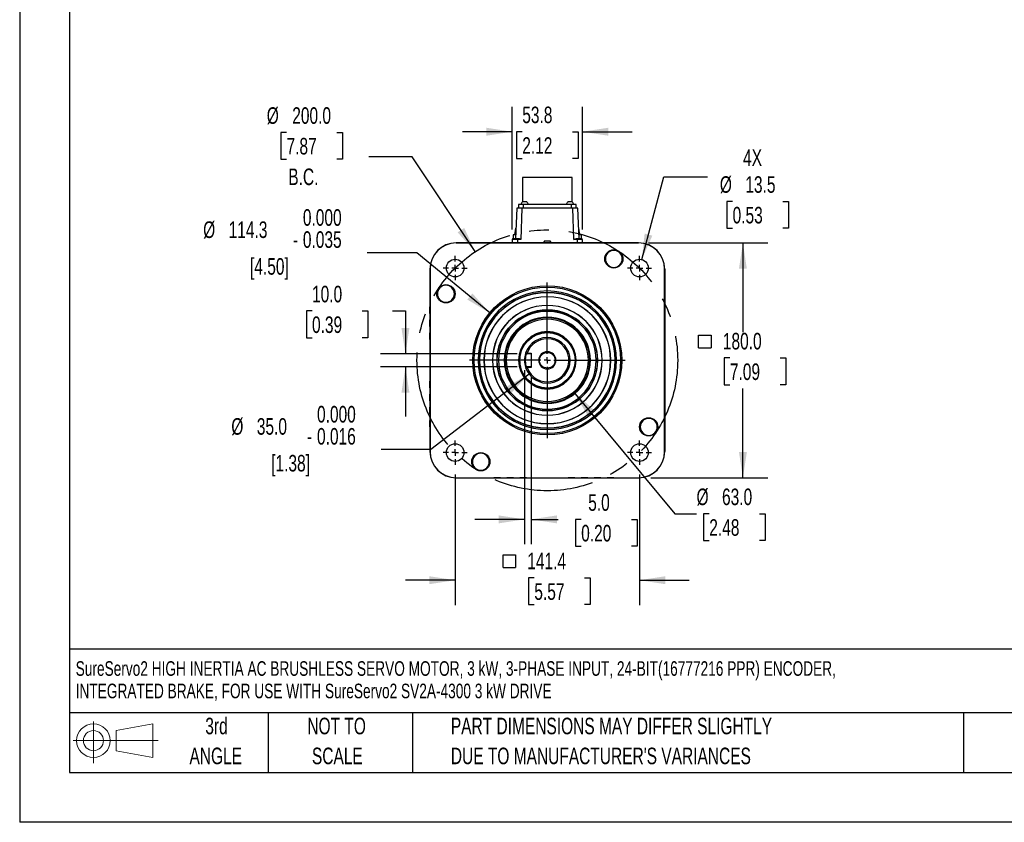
# Model space of a CAD drawing. Header units: millimetres. Extents: x 0 to 1676, y 0 to 1295.
# Tile 1 of 7: x 0 to 755, y 0 to 615. Entities that reach past the tile are written whole.
import ezdxf

# ---------------------------------------------------------------- set-up
doc = ezdxf.new("R2010")
doc.units = ezdxf.units.MM
doc.header["$LTSCALE"] = 6
doc.linetypes.add('CENTERX2', pattern=[20.32, 12.7, -2.54, 2.54, -2.54])
doc.layers.add('CENTER', color=40, linetype='CENTERX2')
doc.layers.add('SLD-DEFPOINTS', color=7, linetype='Continuous')
doc.layers.add('DIMENSIONS', color=140, linetype='Continuous', lineweight=25)
doc.layers.add('TEXT', color=140, linetype='Continuous', lineweight=25)
doc.styles.add('SLDTEXTSTYLE0', font='TXT', dxfattribs={"width": 0.7})
doc.dimstyles.new('SLDDIMSTYLE0', dxfattribs={"dimtxt": 12.948047, "dimasz": 19.812, "dimexe": 0, "dimexo": 0.0625, "dimgap": 3.237012, "dimtad": 0, "dimtih": 1, "dimtoh": 1, "dimrnd": 1e-09, "dimzin": 4, "dimdsep": 46, "dimtxsty": 'SLDTEXTSTYLE0', "dimsah": 1, "dimcen": 0, "dimadec": 0, "dimazin": 1, "dimtfac": 1, "dimtofl": 0, "dimtmove": 0, "dimatfit": 3, "dimfxl": 0, "dimfrac": 2, "dimtolj": 1, "dimtzin": 12, "dimarcsym": 0})
doc.dimstyles.new('SLDDIMSTYLE1', dxfattribs={"dimtxt": 12.948047, "dimasz": 19.812, "dimexe": 0, "dimexo": 0.0625, "dimgap": 3.237012, "dimtad": 0, "dimtih": 1, "dimtoh": 1, "dimrnd": 1e-09, "dimzin": 12, "dimdsep": 46, "dimtxsty": 'SLDTEXTSTYLE0', "dimsah": 1, "dimcen": 0.09, "dimadec": 0, "dimazin": 3, "dimtfac": 1, "dimtmove": 0, "dimatfit": 0, "dimfxl": 0, "dimfrac": 2, "dimtolj": 1, "dimtzin": 12, "dimarcsym": 0})
doc.dimstyles.new('SLDDIMSTYLE2', dxfattribs={"dimtxt": 12.948047, "dimasz": 19.812, "dimexe": 0, "dimexo": 0.0625, "dimgap": 3.237012, "dimtad": 0, "dimtih": 1, "dimtoh": 1, "dimrnd": 1e-09, "dimzin": 12, "dimdsep": 46, "dimtxsty": 'SLDTEXTSTYLE0', "dimsah": 1, "dimcen": 0, "dimadec": 0, "dimazin": 3, "dimtfac": 1, "dimtofl": 0, "dimtmove": 0, "dimatfit": 3, "dimfxl": 0, "dimfrac": 2, "dimtolj": 1, "dimtzin": 12, "dimarcsym": 0})
doc.dimstyles.new('SLDDIMSTYLE3', dxfattribs={"dimtxt": 12.948047, "dimasz": 19.812, "dimexe": 0, "dimexo": 0.0625, "dimgap": 3.237012, "dimtad": 0, "dimtih": 1, "dimtoh": 1, "dimrnd": 1e-09, "dimzin": 4, "dimdsep": 46, "dimtxsty": 'SLDTEXTSTYLE0', "dimsah": 1, "dimcen": 0.09, "dimadec": 0, "dimazin": 1, "dimtfac": 1, "dimtofl": 0, "dimtmove": 0, "dimatfit": 3, "dimfxl": 0, "dimfrac": 2, "dimtolj": 1, "dimtzin": 12, "dimarcsym": 0})
doc.dimstyles.new('SLDDIMSTYLE4', dxfattribs={"dimtxt": 12.948047, "dimasz": 19.812, "dimexe": 0, "dimexo": 0.0625, "dimgap": 3.237012, "dimtad": 0, "dimtih": 1, "dimtoh": 1, "dimrnd": 1e-09, "dimzin": 4, "dimdsep": 46, "dimtxsty": 'SLDTEXTSTYLE0', "dimsah": 1, "dimcen": 0, "dimadec": 0, "dimazin": 1, "dimtfac": 1, "dimtofl": 0, "dimtmove": 0, "dimatfit": 3, "dimfxl": 0, "dimfrac": 2, "dimtolj": 1, "dimtzin": 12, "dimarcsym": 0})
doc.dimstyles.new('SLDDIMSTYLE5', dxfattribs={"dimtxt": 12.948047, "dimasz": 19.812, "dimexe": 0, "dimexo": 0.0625, "dimgap": 3.237012, "dimtad": 0, "dimtih": 1, "dimtoh": 1, "dimrnd": 1e-09, "dimzin": 4, "dimdsep": 46, "dimtxsty": 'SLDTEXTSTYLE0', "dimsah": 1, "dimcen": 0.09, "dimadec": 0, "dimazin": 1, "dimtfac": 1, "dimtmove": 0, "dimatfit": 0, "dimfxl": 0, "dimfrac": 2, "dimtolj": 1, "dimtzin": 12, "dimarcsym": 0})
doc.dimstyles.new('SLDDIMSTYLE6', dxfattribs={"dimtxt": 12.948047, "dimasz": 19.812, "dimexe": 0, "dimexo": 0.0625, "dimgap": 3.237012, "dimtad": 0, "dimtih": 1, "dimtoh": 1, "dimrnd": 1e-09, "dimzin": 12, "dimdsep": 46, "dimtxsty": 'SLDTEXTSTYLE0', "dimsah": 1, "dimcen": 0, "dimadec": 0, "dimazin": 3, "dimtol": 1, "dimtm": 0.035, "dimtfac": 1, "dimtdec": 3, "dimtofl": 0, "dimtmove": 0, "dimatfit": 3, "dimfxl": 0, "dimfrac": 2, "dimtolj": 1, "dimtzin": 0, "dimarcsym": 0})
doc.dimstyles.new('SLDDIMSTYLE7', dxfattribs={"dimtxt": 12.948047, "dimasz": 19.812, "dimexe": 0, "dimexo": 0.0625, "dimgap": 3.237012, "dimtad": 0, "dimtih": 1, "dimtoh": 1, "dimrnd": 1e-09, "dimzin": 4, "dimdsep": 46, "dimtxsty": 'SLDTEXTSTYLE0', "dimsah": 1, "dimcen": 0, "dimadec": 0, "dimazin": 1, "dimtol": 1, "dimtm": 0.016, "dimtfac": 1, "dimtdec": 3, "dimtofl": 0, "dimtmove": 0, "dimatfit": 3, "dimfxl": 0, "dimfrac": 2, "dimtolj": 1, "dimtzin": 0, "dimarcsym": 0})

# ---------------------------------------------------------------- blocks, each defined once
blk = doc.blocks.new('Block11')
at = {"color": 7, "linetype": 'Continuous', "lineweight": 18}
for p, q in [((15.53, 31.86), (15.53, 0)), ((32.88, 25), (61.05, 30.19)), ((32.88, 9.58), (32.88, 25)), ((61.05, 30.19), (61.05, 4.39)), ((0, 17.29), (65.24, 17.29)), ((32.88, 9.58), (61.05, 4.39))]:
    blk.add_line(p, q, dxfattribs=at)
for radius in [12.9, 7.71]:
    blk.add_circle((15.53, 17.29), radius, dxfattribs=at)
blk = doc.blocks.new('Block12')
at = {"layer": 'SLD-DEFPOINTS'}
blk.add_blockref('Block11', (0, 0), dxfattribs=at)
blk = doc.blocks.new('SW_NOTE_0')
at = {"layer": 'TEXT', "color": 0, "linetype": 'CENTERX2', "lineweight": 18, "char_height": 11.2095, "attachment_point": 1, "style": 'SLDTEXTSTYLE0'}
for s, insert in [('SureServo2 HIGH INERTIA AC BRUSHLESS SERVO MOTOR, 3 kW, 3-PHASE INPUT, 24-BIT(16777216 PPR) ENCODER,', (0, 14.45)), ('INTEGRATED BRAKE, FOR USE WITH SureServo2 SV2A-4300 3 kW DRIVE', (0, -2.76))]:
    blk.add_mtext(s, dxfattribs=dict(at, insert=insert))
blk = doc.blocks.new('SW_NOTE_0_3')
at = {"layer": 'TEXT', "color": 0, "linetype": 'CENTERX2', "lineweight": 18, "char_height": 12.7, "attachment_point": 1, "style": 'SLDTEXTSTYLE0'}
for s, insert in [('PART DIMENSIONS MAY DIFFER SLIGHTLY', (0, 16.37)), ("DUE TO MANUFACTURER'S VARIANCES", (0, -6.56))]:
    blk.add_mtext(s, dxfattribs=dict(at, insert=insert))
blk = doc.blocks.new('SW_NOTE_0_4')
at = {"layer": 'TEXT', "color": 0, "linetype": 'CENTERX2', "lineweight": 18, "char_height": 12.7, "attachment_point": 2, "style": 'SLDTEXTSTYLE0'}
for s, insert in [('NOT TO', (31.55, 16.37)), ('SCALE', (32.13, -6.56))]:
    blk.add_mtext(s, dxfattribs=dict(at, insert=insert))
blk = doc.blocks.new('SW_NOTE_0_5')
at = {"layer": 'TEXT', "color": 0, "linetype": 'CENTERX2', "lineweight": 18, "char_height": 12.7, "attachment_point": 2, "style": 'SLDTEXTSTYLE0'}
for s, insert in [('3rd', (13.89, 16.37)), ('ANGLE', (13.31, -6.56))]:
    blk.add_mtext(s, dxfattribs=dict(at, insert=insert))
blk = doc.blocks.new('_D')
at = {"layer": 'DIMENSIONS'}
for p, q in [((204.67, 528.86), (200.32, 528.86)), ((200.32, 528.86), (200.32, 508.28)), ((243.15, 528.86), (247.49, 528.86)), ((247.49, 528.86), (247.49, 508.28)), ((200.32, 508.28), (204.67, 508.28)), ((247.49, 508.28), (243.15, 508.28)), ((301.17, 510.05), (267.83, 510.05)), ((349.4, 437.43), (301.17, 510.05))]:
    blk.add_line(p, q, dxfattribs=at)
blk.add_solid([(349.4, 437.43), (340.98, 455.62), (335.9, 452.25)], dxfattribs=at)
at = {"layer": 'DIMENSIONS', "char_height": 12.7, "attachment_point": 1, "style": 'SLDTEXTSTYLE0'}
for s, insert in [('%%c', (189.51, 548.13)), ('200.0', (209.06, 548.13)), ('7.87', (204.67, 524.65)), ('B.C.', (206.02, 501.17))]:
    blk.add_mtext(s, dxfattribs=dict(at, insert=insert))
blk = doc.blocks.new('_D_1')
at = {"layer": 'DIMENSIONS'}
for p, q in [((377.82, 454.48), (377.82, 548.42)), ((431.61, 454.48), (431.61, 548.42)), ((377.82, 529.37), (339.72, 529.37)), ((385.48, 529.37), (381.13, 529.37)), ((381.13, 529.37), (381.13, 508.79)), ((423.95, 529.37), (428.3, 529.37)), ((428.3, 529.37), (428.3, 508.79)), ((431.61, 529.37), (469.71, 529.37)), ((381.13, 508.79), (385.48, 508.79)), ((428.3, 508.79), (423.95, 508.79))]:
    blk.add_line(p, q, dxfattribs=at)
for points in [[(377.82, 529.37), (358.01, 532.41), (358.01, 526.32)], [(431.61, 529.37), (451.42, 526.32), (451.42, 532.41)]]:
    blk.add_solid(points, dxfattribs=at)
at = {"layer": 'DIMENSIONS', "char_height": 12.7, "attachment_point": 1, "style": 'SLDTEXTSTYLE0'}
for s, insert in [('53.8', (385.48, 548.64)), ('2.12', (385.48, 525.16))]:
    blk.add_mtext(s, dxfattribs=dict(at, insert=insert))
blk = doc.blocks.new('_D_2')
at = {"layer": 'DIMENSIONS'}
for p, q in [((477.17, 431.37), (494.17, 494.79)), ((494.17, 494.79), (527.51, 494.79)), ((546.81, 475.99), (542.46, 475.99)), ((542.46, 475.99), (542.46, 455.41)), ((585.28, 475.99), (589.63, 475.99)), ((589.63, 475.99), (589.63, 455.41)), ((542.46, 455.41), (546.81, 455.41)), ((589.63, 455.41), (585.28, 455.41))]:
    blk.add_line(p, q, dxfattribs=at)
blk.add_solid([(477.17, 431.37), (485.25, 449.72), (479.36, 451.29)], dxfattribs=at)
at = {"layer": 'DIMENSIONS', "char_height": 12.7, "attachment_point": 1, "style": 'SLDTEXTSTYLE0'}
for s, insert in [('4X', (554.86, 515.84)), ('%%c', (537.03, 495.26)), ('13.5', (556.58, 495.26)), ('0.53', (546.81, 471.78))]:
    blk.add_mtext(s, dxfattribs=dict(at, insert=insert))
blk = doc.blocks.new('SW_SYMBOL_MOD_BOX')
at = {"layer": 'DIMENSIONS', "color": 0}
for p, q in [((1200, 1200), (1200, 4800)), ((1200, 4800), (4800, 4800)), ((4800, 4800), (4800, 1200)), ((1200, 1200), (4800, 1200))]:
    blk.add_line(p, q, dxfattribs=at)
blk = doc.blocks.new('_D_3')
at = {"layer": 'DIMENSIONS'}
for p, q in [((482.3, 444.1), (573.77, 444.1)), ((554.72, 444.1), (554.72, 375.78)), ((544.74, 355.94), (540.39, 355.94)), ((540.39, 355.94), (540.39, 335.36)), ((583.22, 355.94), (587.56, 355.94)), ((587.56, 355.94), (587.56, 335.36)), ((540.39, 335.36), (544.74, 335.36)), ((554.72, 264.14), (554.72, 332.47)), ((587.56, 335.36), (583.22, 335.36)), ((453.34, 264.14), (474.96, 264.14)), ((484.11, 264.14), (573.77, 264.14))]:
    blk.add_line(p, q, dxfattribs=at)
for points in [[(554.72, 444.1), (551.67, 424.29), (557.77, 424.29)], [(554.72, 264.14), (557.77, 283.95), (551.67, 283.95)]]:
    blk.add_solid(points, dxfattribs=at)
at = {"layer": 'DIMENSIONS', "xscale": 0.002688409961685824, "yscale": 0.002688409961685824, "zscale": 0.002688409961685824}
blk.add_blockref('SW_SYMBOL_MOD_BOX', (517.52, 360.56), dxfattribs=at)
at = {"layer": 'DIMENSIONS', "char_height": 12.7, "attachment_point": 1, "style": 'SLDTEXTSTYLE0'}
for s, insert in [('180.0', (539.35, 375.21)), ('7.09', (544.74, 351.74))]:
    blk.add_mtext(s, dxfattribs=dict(at, insert=insert))
blk = doc.blocks.new('_D_4')
at = {"layer": 'DIMENSIONS'}
for p, q in [((424.85, 329.91), (502.45, 236.58)), ((502.45, 236.58), (519.15, 236.58)), ((528.92, 236.58), (524.58, 236.58)), ((524.58, 236.58), (524.58, 216)), ((567.4, 236.58), (571.75, 236.58)), ((571.75, 236.58), (571.75, 216)), ((524.58, 216), (528.92, 216)), ((571.75, 216), (567.4, 216))]:
    blk.add_line(p, q, dxfattribs=at)
blk.add_solid([(424.85, 329.91), (435.17, 312.73), (439.86, 316.63)], dxfattribs=at)
at = {"layer": 'DIMENSIONS', "char_height": 12.7, "attachment_point": 1, "style": 'SLDTEXTSTYLE0'}
for s, insert in [('%%c', (519.15, 255.85)), ('63.0', (538.7, 255.85)), ('2.48', (528.92, 232.37))]:
    blk.add_mtext(s, dxfattribs=dict(at, insert=insert))
blk = doc.blocks.new('_D_5')
at = {"layer": 'DIMENSIONS'}
for p, q in [((334.01, 266.52), (334.01, 166.54)), ((475.43, 266.52), (475.43, 166.54)), ((334.01, 185.59), (295.91, 185.59)), ((394.74, 187.41), (390.39, 187.41)), ((390.39, 187.41), (390.39, 166.84)), ((433.21, 187.41), (437.56, 187.41)), ((437.56, 187.41), (437.56, 166.84)), ((475.43, 185.59), (513.53, 185.59)), ((390.39, 166.84), (394.74, 166.84)), ((437.56, 166.84), (433.21, 166.84))]:
    blk.add_line(p, q, dxfattribs=at)
for points in [[(334.01, 185.59), (314.19, 188.64), (314.19, 182.54)], [(475.43, 185.59), (495.24, 182.54), (495.24, 188.64)]]:
    blk.add_solid(points, dxfattribs=at)
at = {"layer": 'DIMENSIONS', "xscale": 0.002688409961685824, "yscale": 0.002688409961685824, "zscale": 0.002688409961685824}
blk.add_blockref('SW_SYMBOL_MOD_BOX', (367.52, 192.03), dxfattribs=at)
at = {"layer": 'DIMENSIONS', "char_height": 12.7, "attachment_point": 1, "style": 'SLDTEXTSTYLE0'}
for s, insert in [('141.4', (389.35, 206.68)), ('5.57', (394.74, 183.21))]:
    blk.add_mtext(s, dxfattribs=dict(at, insert=insert))
blk = doc.blocks.new('_D_6')
at = {"layer": 'DIMENSIONS'}
for p, q in [((387.22, 346.52), (387.22, 213.16)), ((392.22, 341.02), (392.22, 213.16)), ((387.22, 232.21), (349.12, 232.21)), ((392.22, 232.21), (413.13, 232.21)), ((430.68, 232.21), (426.33, 232.21)), ((426.33, 232.21), (426.33, 211.63)), ((469.15, 232.21), (473.5, 232.21)), ((473.5, 232.21), (473.5, 211.63)), ((426.33, 211.63), (430.68, 211.63)), ((473.5, 211.63), (469.15, 211.63))]:
    blk.add_line(p, q, dxfattribs=at)
for points in [[(387.22, 232.21), (367.4, 235.26), (367.4, 229.16)], [(392.22, 232.21), (412.03, 229.16), (412.03, 235.26)]]:
    blk.add_solid(points, dxfattribs=at)
at = {"layer": 'DIMENSIONS', "char_height": 12.7, "attachment_point": 1, "style": 'SLDTEXTSTYLE0'}
for s, insert in [('5.0', (436.06, 251.48)), ('0.20', (430.68, 228))]:
    blk.add_mtext(s, dxfattribs=dict(at, insert=insert))
blk = doc.blocks.new('_D_7')
at = {"layer": 'DIMENSIONS'}
for p, q in [((224.22, 392.02), (219.88, 392.02)), ((219.88, 392.02), (219.88, 371.44)), ((262.7, 392.02), (267.05, 392.02)), ((267.05, 392.02), (267.05, 371.44)), ((286.04, 392.02), (295.88, 392.02)), ((295.88, 392.02), (295.88, 359.14)), ((219.88, 371.44), (224.22, 371.44)), ((267.05, 371.44), (262.7, 371.44)), ((381.56, 359.14), (276.83, 359.14)), ((381.56, 349.14), (276.83, 349.14)), ((295.88, 349.14), (295.88, 311.04))]:
    blk.add_line(p, q, dxfattribs=at)
for points in [[(295.88, 359.14), (298.93, 378.95), (292.83, 378.95)], [(295.88, 349.14), (292.83, 329.33), (298.93, 329.33)]]:
    blk.add_solid(points, dxfattribs=at)
at = {"layer": 'DIMENSIONS', "char_height": 12.7, "attachment_point": 1, "style": 'SLDTEXTSTYLE0'}
for s, insert in [('10.0', (224.22, 411.29)), ('0.39', (224.22, 387.81))]:
    blk.add_mtext(s, dxfattribs=dict(at, insert=insert))
blk = doc.blocks.new('_D_8')
at = {"layer": 'DIMENSIONS'}
for p, q in [((304.56, 436.63), (266.46, 436.63)), ((360.6, 390.47), (304.56, 436.63))]:
    blk.add_line(p, q, dxfattribs=at)
blk.add_solid([(360.6, 390.47), (347.25, 405.42), (343.37, 400.72)], dxfattribs=at)
at = {"layer": 'DIMENSIONS', "char_height": 12.7, "attachment_point": 1, "style": 'SLDTEXTSTYLE0'}
for s, insert in [('0.000', (217.21, 469.98)), ('%%c', (140.73, 460.63)), ('114.3', (160.28, 460.63)), ('0.035', (217.21, 453.05)), ('-', (209.52, 453.05)), ('[4.50]', (176.67, 432.47))]:
    blk.add_mtext(s, dxfattribs=dict(at, insert=insert))
blk = doc.blocks.new('_D_9')
at = {"layer": 'DIMENSIONS'}
for p, q in [((390.82, 343.5), (315.41, 285.81)), ((315.41, 285.81), (277.31, 285.81))]:
    blk.add_line(p, q, dxfattribs=at)
blk.add_solid([(390.82, 343.5), (373.23, 333.89), (376.93, 329.04)], dxfattribs=at)
at = {"layer": 'DIMENSIONS', "char_height": 12.7, "attachment_point": 1, "style": 'SLDTEXTSTYLE0'}
for s, insert in [('0.000', (228.06, 319.16)), ('%%c', (162.34, 309.81)), ('35.0', (181.89, 309.81)), ('0.016', (228.06, 302.23)), ('-', (220.37, 302.23)), ('[1.38]', (192.9, 281.65))]:
    blk.add_mtext(s, dxfattribs=dict(at, insert=insert))
blk = doc.blocks.new('SW_CENTERMARKSYMBOL_0')
at = {"layer": 'CENTER', "color": 0}
for p, q in [((0, 5.08), (0, 59.69)), ((-5.08, 0), (-59.69, 0)), ((0, 0), (-2.54, 0)), ((0, 0), (0, 2.54)), ((0, 0), (0, -2.54)), ((0, 0), (2.54, 0)), ((5.08, 0), (59.69, 0)), ((0, -5.08), (0, -59.69))]:
    blk.add_line(p, q, dxfattribs=at)
blk = doc.blocks.new('SW_CENTERMARKSYMBOL_1')
at = {"layer": 'CENTER', "color": 0}
for p, q in [((0, 5.08), (0, 9.29)), ((-5.08, 0), (-9.29, 0)), ((0, 0), (-2.54, 0)), ((0, 0), (0, 2.54)), ((0, 0), (0, -2.54)), ((0, 0), (2.54, 0)), ((5.08, 0), (9.29, 0)), ((0, -5.08), (0, -9.29))]:
    blk.add_line(p, q, dxfattribs=at)
blk = doc.blocks.new('SW_CENTERMARKSYMBOL_2')
at = {"layer": 'CENTER', "color": 0}
for p, q in [((0, 5.08), (0, 9.29)), ((-5.08, 0), (-9.29, 0)), ((0, 0), (-2.54, 0)), ((0, 0), (0, 2.54)), ((0, 0), (0, -2.54)), ((0, 0), (2.54, 0)), ((5.08, 0), (9.29, 0)), ((0, -5.08), (0, -9.29))]:
    blk.add_line(p, q, dxfattribs=at)
blk = doc.blocks.new('SW_CENTERMARKSYMBOL_3')
at = {"layer": 'CENTER', "color": 0}
for p, q in [((0, 5.08), (0, 9.29)), ((-5.08, 0), (-9.29, 0)), ((0, 0), (-2.54, 0)), ((0, 0), (0, 2.54)), ((0, 0), (0, -2.54)), ((0, 0), (2.54, 0)), ((5.08, 0), (9.29, 0)), ((0, -5.08), (0, -9.29))]:
    blk.add_line(p, q, dxfattribs=at)
blk = doc.blocks.new('SW_CENTERMARKSYMBOL_4')
at = {"layer": 'CENTER', "color": 0}
for p, q in [((0, 5.08), (0, 9.29)), ((-5.08, 0), (-9.29, 0)), ((0, 0), (-2.54, 0)), ((0, 0), (0, 2.54)), ((0, 0), (0, -2.54)), ((0, 0), (2.54, 0)), ((5.08, 0), (9.29, 0)), ((0, -5.08), (0, -9.29))]:
    blk.add_line(p, q, dxfattribs=at)

msp = doc.modelspace()

# ---------------------------------------------------------------- linework, layer by layer
at = {"color": 7, "linetype": 'Continuous'}
for p in [(0.015, 1295.416), (1676.415, 0.016)]:
    msp.add_line(p, (0.015, 0.016), dxfattribs=at)
for p, q in [((385.676, 494.158), (385.676, 475.538)), ((423.756, 494.158), (385.676, 494.158)), ((423.756, 475.538), (423.756, 494.158)), ((381.216, 470.838), (380.395, 447.338)), ((382.491, 473.538), (382.491, 470.838)), ((386.491, 473.538), (382.491, 473.538)), ((385.214, 470.838), (384.376, 446.855)), ((424.218, 470.838), (385.214, 470.838)), ((422.941, 473.538), (386.491, 473.538)), ((386.491, 470.838), (386.491, 473.538)), ((422.941, 473.538), (422.941, 470.838)), ((426.941, 473.538), (422.941, 473.538)), ((425.056, 446.855), (424.218, 470.838)), ((426.941, 470.838), (426.941, 473.538)), ((429.037, 447.338), (428.216, 470.838)), ((379.763, 450.338), (380.675, 455.338)), ((429.669, 450.338), (428.757, 455.338)), ((377.821, 446.855), (377.726, 444.138)), ((381.819, 447.338), (378.321, 447.338)), ((378.466, 450.338), (378.466, 447.338)), ((380.5, 450.338), (378.466, 450.338)), ((381.819, 446.855), (381.724, 444.138)), ((382.488, 447.338), (381.819, 447.338)), ((384.376, 446.855), (381.819, 446.855)), ((427.613, 446.855), (425.056, 446.855)), ((427.613, 447.338), (426.944, 447.338)), ((427.613, 447.338), (427.613, 446.855)), ((431.111, 447.338), (427.613, 447.338)), ((427.613, 446.855), (427.708, 444.138)), ((430.966, 450.338), (428.932, 450.338)), ((430.966, 447.338), (430.966, 450.338)), ((431.706, 444.138), (431.611, 446.855)), ((334.716, 444.138), (349.016, 444.138)), ((334.751, 444.103), (334.716, 444.138)), ((474.681, 444.103), (334.751, 444.103)), ((349.016, 444.138), (460.416, 444.138)), ((402.916, 444.138), (402.395, 445.358)), ((407.037, 445.358), (402.395, 445.358)), ((407.037, 445.358), (406.516, 444.138)), ((460.416, 444.138), (474.716, 444.138)), ((474.716, 444.138), (474.681, 444.103)), ((314.716, 424.138), (314.716, 409.838)), ((314.751, 424.103), (314.716, 424.138)), ((314.751, 424.103), (314.751, 284.173)), ((494.681, 424.103), (494.716, 424.138)), ((494.681, 284.173), (494.681, 424.103)), ((494.716, 424.138), (494.716, 409.838)), ((314.716, 409.838), (314.716, 395.138)), ((494.716, 409.838), (494.716, 405.138)), ((494.716, 405.138), (494.716, 400.138)), ((314.716, 395.138), (314.716, 390.138)), ((314.716, 390.138), (314.716, 395.138)), ((494.716, 400.138), (494.716, 395.138)), ((494.716, 395.138), (494.716, 390.138)), ((494.716, 390.138), (494.716, 395.138)), ((314.716, 390.138), (314.716, 385.138)), ((494.716, 390.138), (494.716, 385.138)), ((314.716, 385.138), (314.716, 380.138)), ((314.716, 380.138), (314.716, 385.138)), ((314.716, 380.138), (314.716, 375.138)), ((494.716, 385.138), (494.716, 380.138)), ((494.716, 380.138), (494.716, 385.138)), ((494.716, 380.138), (494.716, 375.138)), ((314.716, 375.138), (314.716, 370.138)), ((314.716, 370.138), (314.716, 375.138)), ((314.716, 370.138), (314.716, 338.138)), ((494.716, 375.138), (494.716, 370.138)), ((494.716, 370.138), (494.716, 375.138)), ((494.716, 370.138), (494.716, 338.138)), ((388.094, 359.613), (389.157, 359.631)), ((388.438, 359.138), (388.094, 359.613)), ((388.438, 359.138), (389.185, 359.138)), ((389.157, 359.635), (392.216, 359.638)), ((389.185, 359.138), (389.157, 359.635)), ((392.216, 359.138), (389.185, 359.138)), ((392.216, 359.638), (392.216, 348.638)), ((388.094, 348.663), (388.438, 349.138)), ((389.16, 348.637), (388.094, 348.663)), ((389.185, 349.138), (388.438, 349.138)), ((389.16, 348.638), (389.185, 349.138)), ((392.216, 348.638), (389.16, 348.637)), ((392.216, 349.138), (389.185, 349.138)), ((314.716, 338.138), (314.716, 333.138)), ((314.716, 333.138), (314.716, 338.138)), ((314.716, 333.138), (314.716, 328.138)), ((494.716, 338.138), (494.716, 333.138)), ((494.716, 333.138), (494.716, 328.138)), ((314.716, 328.138), (314.716, 323.138)), ((314.716, 323.138), (314.716, 328.138)), ((494.716, 328.138), (494.716, 323.138)), ((494.716, 323.138), (494.716, 328.138)), ((314.716, 323.138), (314.716, 318.138)), ((314.716, 318.138), (314.716, 313.138)), ((314.716, 313.138), (314.716, 318.138)), ((494.716, 323.138), (494.716, 318.138)), ((494.716, 318.138), (494.716, 313.138)), ((314.716, 313.138), (314.716, 308.138)), ((494.716, 313.138), (494.716, 298.438)), ((314.716, 308.138), (314.716, 303.138)), ((314.716, 303.138), (314.716, 308.138)), ((314.716, 303.138), (314.716, 298.438)), ((314.716, 298.438), (314.716, 284.138)), ((494.716, 298.438), (494.716, 284.138)), ((314.751, 284.173), (314.716, 284.138)), ((494.716, 284.138), (494.681, 284.173)), ((334.751, 264.173), (334.716, 264.138)), ((334.716, 264.138), (349.016, 264.138)), ((334.751, 264.173), (474.681, 264.173)), ((349.016, 264.138), (363.716, 264.138)), ((363.716, 264.138), (368.716, 264.138)), ((368.716, 264.138), (363.716, 264.138)), ((368.716, 264.138), (373.716, 264.138)), ((373.716, 264.138), (378.716, 264.138)), ((378.716, 264.138), (373.716, 264.138)), ((378.716, 264.138), (383.716, 264.138)), ((383.716, 264.138), (388.716, 264.138)), ((388.716, 264.138), (383.716, 264.138)), ((388.716, 264.138), (420.716, 264.138)), ((420.716, 264.138), (425.716, 264.138)), ((425.716, 264.138), (420.716, 264.138)), ((425.716, 264.138), (430.716, 264.138)), ((430.716, 264.138), (435.716, 264.138)), ((435.716, 264.138), (430.716, 264.138)), ((435.716, 264.138), (440.716, 264.138)), ((440.716, 264.138), (445.716, 264.138)), ((445.716, 264.138), (440.716, 264.138)), ((445.716, 264.138), (450.716, 264.138)), ((450.716, 264.138), (455.716, 264.138)), ((455.716, 264.138), (450.716, 264.138)), ((455.716, 264.138), (460.416, 264.138)), ((460.416, 264.138), (474.716, 264.138)), ((474.681, 264.173), (474.716, 264.138))]:
    msp.add_line(p, q)
at = {"flags": 128}
for points in [[(385.214, 470.838), (384.402, 470.838), (383.644, 470.838), (382.387, 470.838), (381.537, 470.838), (381.299, 470.838), (381.216, 470.838)], [(388.906, 475.538), (388.79, 475.538), (388.635, 475.538), (388.423, 475.538), (388.422, 475.538), (388.413, 475.538), (388.39, 475.538), (387.863, 475.538), (387.565, 475.538), (387.56, 475.538), (387.521, 475.538), (387.256, 475.538), (386.625, 475.538), (386.089, 475.538), (385.732, 475.538), (385.606, 475.538)], [(423.826, 475.538), (423.71, 475.538), (423.555, 475.538), (423.343, 475.538), (423.342, 475.538), (423.333, 475.538), (423.31, 475.538), (422.783, 475.538), (422.485, 475.538), (422.48, 475.538), (422.441, 475.538), (422.176, 475.538), (421.545, 475.538), (421.009, 475.538), (420.652, 475.538), (420.526, 475.538)], [(428.216, 470.838), (428.133, 470.838), (427.895, 470.838), (427.045, 470.838), (425.788, 470.838), (425.03, 470.838), (424.218, 470.838)], [(381.819, 447.338), (381.819, 447.302), (381.819, 447.198), (381.819, 447.041), (381.819, 446.855)], [(384.376, 446.855), (383.3, 447.208), (382.488, 447.338)], [(425.056, 446.855), (426.083, 447.194), (426.944, 447.338)]]:
    msp.add_lwpolyline(points, dxfattribs=at)
for centre, radius in [((455.716, 431.907), 7), ((334.005, 424.849), 6.75), ((475.427, 424.849), 6.75), ((326.947, 405.138), 7), ((404.716, 354.138), 57.15), ((404.716, 354.138), 56.15), ((404.716, 354.138), 52.098), ((404.716, 354.138), 38.552), ((404.716, 354.138), 21.25), ((404.716, 354.138), 6), ((482.485, 303.138), 7), ((334.005, 283.427), 6.75), ((475.427, 283.427), 6.75), ((353.716, 276.369), 7)]:
    msp.add_circle(centre, radius)
for centre, radius, start, end in [((387.005, 473.466), 2.5, 124.005108, 178.351241), ((387.507, 473.466), 2.5, 1.648759, 55.969578), ((421.925, 473.466), 2.5, 124.005108, 178.351241), ((422.427, 473.466), 2.5, 1.648759, 55.969578), ((378.321, 446.838), 0.5, 89.997776, 177.999948), ((379.82, 213.641), 233.223, 89.508955, 90.491045), ((429.612, 213.653), 233.211, 89.508929, 90.491071), ((431.125, 446.878), 0.46, 28.02964, 91.690252), ((455.716, 431.907), 6.5, 0, 180), ((455.716, 431.907), 6.5, 180, 0), ((326.947, 405.138), 6.5, 0, 180), ((326.947, 405.138), 6.5, 180, 0), ((404.716, 354.138), 53.15, 0, 180), ((404.716, 354.138), 52.045, 0, 180), ((404.716, 354.138), 48.65, 0, 180), ((404.716, 354.138), 48.545, 0, 180), ((404.716, 354.138), 42.105, 0, 180), ((404.716, 354.138), 42, 0, 180), ((404.716, 354.138), 38.605, 0, 180), ((404.716, 354.138), 37.5, 0, 180), ((404.716, 354.138), 33.077, 0, 180), ((404.716, 354.138), 32.5, 0, 180), ((404.716, 354.138), 31.5, 0, 180), ((404.716, 354.138), 22, 0, 180), ((404.716, 354.138), 21.491, 90, 270), ((404.716, 354.138), 17.5, 198.231159, 161.768841), ((404.716, 354.138), 16.5, 90, 160.553729), ((404.716, 354.138), 16.5, 199.473519, 90), ((404.716, 354.138), 21.491, 270, 90), ((404.714, 354.138), 17.498, 162.138911, 197.859822), ((405.574, 354.137), 17.852, 164.989509, 195.040122), ((404.716, 354.138), 6.577, 90, 270), ((404.716, 354.138), 6.577, 270, 90), ((404.716, 354.138), 53.15, 180, 0), ((404.716, 354.138), 52.045, 180, 0), ((404.716, 354.138), 48.65, 180, 0), ((404.716, 354.138), 48.545, 180, 0), ((404.716, 354.138), 42.105, 180, 0), ((404.716, 354.138), 42, 180, 0), ((404.716, 354.138), 38.605, 180, 0), ((404.716, 354.138), 37.5, 180, 0), ((404.716, 354.138), 33.077, 180, 0), ((404.716, 354.138), 32.5, 180, 0), ((404.716, 354.138), 31.5, 180, 0), ((404.716, 354.138), 22, 180, 0), ((482.485, 303.138), 6.5, 0, 180), ((482.485, 303.138), 6.5, 180, 0), ((353.716, 276.369), 6.5, 0, 180), ((353.716, 276.369), 6.5, 180, 0)]:
    msp.add_arc(centre, radius, start, end)
at = {"color": 179, "linetype": 'Continuous', "lineweight": 18}
msp.add_arc((404.716, 354.138), 21, 162.036175, 197.96218, dxfattribs=at)
for centre, major_axis in [((334.716, 424.138), (14.142, -14.142)), ((334.751, 424.103), (14.142, -14.142)), ((474.681, 424.103), (-14.142, -14.142)), ((474.716, 424.138), (-14.142, -14.142)), ((334.716, 284.138), (14.142, 14.142)), ((334.751, 284.173), (14.142, 14.142)), ((474.681, 284.173), (-14.142, 14.142)), ((474.716, 284.138), (-14.142, 14.142))]:
    msp.add_ellipse(centre, major_axis=major_axis, ratio=0.999997, start_param=2.356196, end_param=3.9269893)
at = {"layer": 'CENTER'}
msp.add_circle((404.716, 354.138), 99.985, dxfattribs=at)
at = {"layer": 'TEXT'}
for p, q in [((38.1, 1257.3), (38.1, 38.1)), ((1638.3, 132.757), (38.1, 132.757)), ((1638.3, 83.82), (38.1, 83.82)), ((190.5, 83.82), (190.5, 38.1)), ((301.27, 83.82), (301.27, 38.1)), ((723.879, 83.82), (723.879, 38.1)), ((38.1, 38.1), (1638.3, 38.1))]:
    msp.add_line(p, q, dxfattribs=at)

# ---------------------------------------------------------------- block references
at = {"layer": 'CENTER'}
for name, p in [('SW_CENTERMARKSYMBOL_2', (334.005, 424.849)), ('SW_CENTERMARKSYMBOL_1', (475.427, 424.849)), ('SW_CENTERMARKSYMBOL_0', (404.716, 354.138)), ('SW_CENTERMARKSYMBOL_3', (334.005, 283.427)), ('SW_CENTERMARKSYMBOL_4', (475.427, 283.427))]:
    msp.add_blockref(name, p, dxfattribs=at)
at = {"layer": 'SLD-DEFPOINTS'}
msp.add_blockref('Block12', (41.028, 45.323), dxfattribs=at)
at = {"layer": 'TEXT', "linetype": 'CENTERX2', "lineweight": 18}
for name, p in [('SW_NOTE_0', (42.952, 109.051)), ('SW_NOTE_0_5', (137.084, 63.813)), ('SW_NOTE_0_4', (211.543, 63.813)), ('SW_NOTE_0_3', (330.716, 63.813))]:
    msp.add_blockref(name, p, dxfattribs=at)

# ---------------------------------------------------------------- dimensions: what is measured, and where the dimension line sits
at = {"layer": 'DIMENSIONS'}
for p1, p2, text, dimstyle, picture, middle in [((460.031, 270.848), (349.402, 437.428), '<>\\PB.C.', 'SLDDIMSTYLE0', '_D', (223.909, 518.567)), ((473.68, 418.329), (477.174, 431.369), '4X\\P<>', 'SLDDIMSTYLE2', '_D_2', (566.044, 486.28)), ((448.828, 317.803), (360.604, 390.473), '<>\\P[4.50]', 'SLDDIMSTYLE6', '_D_8', (203.594, 443.324)), ((418.615, 364.772), (390.817, 343.504), '<>\\P[1.38]', 'SLDDIMSTYLE7', '_D_9', (219.826, 292.5))]:
    dim = msp.add_diameter_dim_2p(p1=p1, p2=p2, text=text, dimstyle=dimstyle, dxfattribs=at)
    dim.commit()
    dim.dimension.update_dxf_attribs({"geometry": picture, "text_midpoint": middle, "dimtype": 163})
for base, p1, p2, angle, dimstyle, picture, middle in [((377.821, 529.367), (431.611, 446.855), (377.821, 446.855), 360, 'SLDDIMSTYLE1', '_D_1', (404.716, 529.367)), ((295.881, 349.137), (389.185, 359.138), (389.185, 349.138), 270.000342, 'SLDDIMSTYLE5', '_D_7', (295.88, 392.021))]:
    dim = msp.add_linear_dim(base=base, p1=p1, p2=p2, angle=angle, dimstyle=dimstyle, dxfattribs=at)
    dim.commit()
    dim.dimension.update_dxf_attribs({"geometry": picture, "text_midpoint": middle, "dimtype": 160})
dim = msp.add_linear_dim(base=(554.718, 264.1379), p1=(474.6811, 444.103), p2=(445.716, 264.1379), angle=90, text='{\\fGDT;o}<>', dimstyle='SLDDIMSTYLE3', dxfattribs=at)
dim.commit()
dim.dimension.update_dxf_attribs({"geometry": '_D_3', "text_midpoint": (554.718, 354.1205), "dimtype": 160})
dim = msp.add_diameter_dim_2p(p1=(384.579, 378.361), p2=(424.853, 329.915), dimstyle='SLDDIMSTYLE4', dxfattribs=at)
dim.commit()
dim.dimension.update_dxf_attribs({"geometry": '_D_4', "text_midpoint": (548.162, 236.576), "dimtype": 163})
dim = msp.add_linear_dim(base=(392.216, 232.211), p1=(387.216, 354.138), p2=(392.216, 348.638), dimstyle='SLDDIMSTYLE5', dxfattribs=at)
dim.commit()
dim.dimension.update_dxf_attribs({"geometry": '_D_6', "text_midpoint": (449.915, 232.211), "dimtype": 160})
dim = msp.add_linear_dim(base=(475.427, 185.592), p1=(334.005, 274.137), p2=(475.427, 274.137), text='{\\fGDT;o}<>', dimstyle='SLDDIMSTYLE1', dxfattribs=at)
dim.commit()
dim.dimension.update_dxf_attribs({"geometry": '_D_5', "text_midpoint": (404.716, 185.592), "dimtype": 160})

doc.saveas('drawing.dxf')
